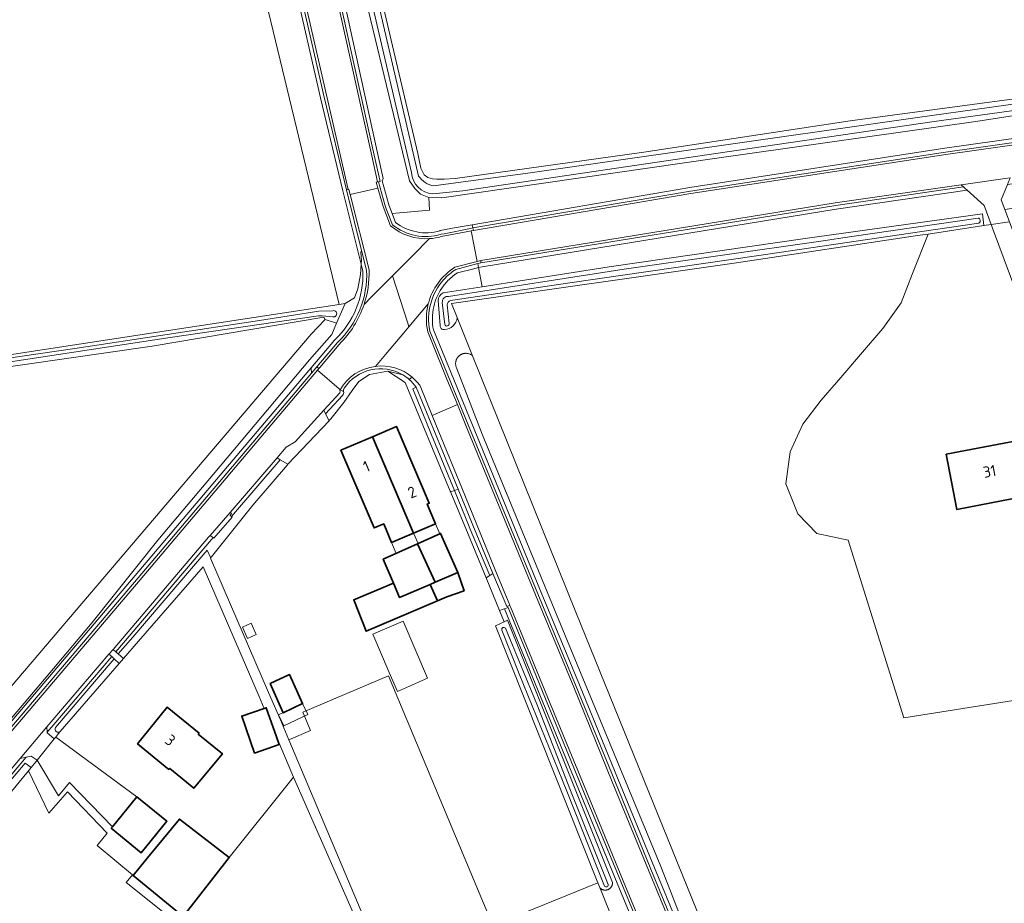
# Model space of a CAD drawing. Extents: x 199200 to 204075, y 460125 to 464703.
# Tile 137 of 174: x 202955 to 203113, y 462786 to 462927. Entities that reach past the tile are written whole.
import ezdxf
from ezdxf.enums import TextEntityAlignment as Align

# ---------------------------------------------------------------- set-up
doc = ezdxf.new("R2010")
doc.units = 0
for name, color, linetype, lineweight in [('B-WE-GR-BOS_LOOF-GV', 40, 'Continuous', 13), ('B-WE-GR-GRAS-GV', 60, 'Continuous', 13), ('B-WE-OG-BEBOUWING-GV', 7, 'Continuous', 35), ('B-WE-OG-BEBOUWING-T18', 10, 'Continuous', 18), ('B-WE-OG-BEBOUWING_LAGE TRAFO-GV', 7, 'Continuous', 18), ('B-WE-OG-BEBOUWING_LUIFEL-GV', 7, 'Continuous', 18), ('B-WE-OG-TERREIN_CULTUURSCHEIDING-GV', 7, 'Continuous', 18), ('B-WE-OG-TERREIN_ERF-GV', 7, 'Continuous', 18), ('B-WE-OG-WATER_GREPPEL-GV', 160, 'Continuous', 18), ('B-WE-OG-WATER_SLOOT-GV', 120, 'Continuous', 18), ('B-WE-OG-WEG-GV', 7, 'Continuous', 18), ('B-WE-VH-VERHARDING_ASFALT-GV', 252, 'Continuous', 18), ('B-WE-VH-VERHARDING_BETONSTRAATSTEEN-GV', 252, 'Continuous', 18), ('B-WE-VH-VERHARDING_GRASBETONSTEEN-GV', 70, 'Continuous', 18), ('B-WE-VH-VERHARDING_TEGEL-GV', 252, 'Continuous', 18)]:
    doc.layers.add(name, color=color, linetype=linetype, lineweight=lineweight)
doc.styles.add('NLCS-ISO-M1000-T18', font='NLCS-ISO.ttf', dxfattribs={"height": 1.8})

msp = doc.modelspace()

# ---------------------------------------------------------------- linework, layer by layer
at = {"layer": 'B-WE-GR-BOS_LOOF-GV', "flags": 128}
msp.add_lwpolyline([(202990.712, 462968.814), (202986.258, 462989.468), (202981.634, 462988.474), (202983.731, 462974.757), (202987.069, 462960.216), (203005.989, 462881.814), (203006.971, 462881.965), (203008.449, 462882.888), (203008.972, 462884.302), (203009.422, 462886.611), (203009.534, 462888.282), (203006.575, 462900.041), (203003.025, 462914.932)], close=True, dxfattribs=at)
at = {"layer": 'B-WE-GR-GRAS-GV', "flags": 128}
for points in [[(203000.984, 462981.093), (203018.627, 462906.024), (203018.819, 462904.957), (203019.094, 462903.654), (203019.649, 462902.595), (203020.246, 462902.16), (203020.957, 462901.948), (203021.693, 462901.899), (203021.809, 462901.891), (203022.863, 462901.886), (203024.619, 462902.032), (203054.877, 462906.235), (203087.958, 462911.269), (203121.131, 462915.705), (203125.411, 462916.376), (203123.509, 462930.955)], [(202809.698, 462746.811), (202816.133, 462761.599), (202816.732, 462762.922), (202830.553, 462793.481), (202845.608, 462826.121), (202850.076, 462835.808), (202862.832, 462863.464), (202863.623, 462864.188), (202870.89, 462861.814), (202874.753, 462860.963), (202877.751, 462860.96), (202880.139, 462861.69), (202884.844, 462863.088), (202893.341, 462865.023), (202905.091, 462866.84), (202925.403, 462869.599), (202940.474, 462871.819), (202976.183, 462877.238), (203005.989, 462881.814), (202987.069, 462960.216)], [(203146.288, 462823.342), (203096.582, 462815.521), (203087.637, 462844.012), (203082.634, 462845.05), (203079.605, 462848.209), (203077.677, 462853.032), (203078.336, 462858.183), (203080.369, 462862.583), (203083.297, 462866.445), (203086.47, 462870.108), (203089.643, 462873.771), (203093.239, 462877.923), (203096.167, 462882.053), (203097.999, 462886.765), (203100.462, 462893.103), (203098.77, 462892.85), (203069.734, 462888.506), (203024.028, 462881.947), (203024.935, 462879.696), (203027.395, 462873.589), (203043.964, 462832.458), (203073.484, 462759.688)], [(202921.141, 462782.741), (203001.498, 462877.032), (203003.773, 462879.407), (203003.531, 462879.79), (202976.008, 462875.109), (202921.357, 462867.234)], [(202980.055, 462782.489), (202971.824, 462789.064), (202972.856, 462790.314), (202967.177, 462795.001), (202968.811, 462797.006), (202962.42, 462803.626), (202959.42, 462800.227), (202956.165, 462807.001), (202946.458, 462795.261)], [(203009.85, 462780.61), (202998.701, 462805.958), (202988.376, 462793.08), (202980.958, 462783.627)]]:
    msp.add_lwpolyline(points, dxfattribs=at)
msp.add_lwpolyline([(203016.422, 462767.874), (203050.259, 462782.115), (203050.151, 462782.385), (203047.799, 462788.292), (203047.494, 462789.057), (203030.654, 462782.203), (203013.899, 462822.224), (203000.148, 462816.388), (203001.411, 462813.48), (202997.92, 462811.963), (203010.955, 462781.074)], close=True, dxfattribs=at)
at = {"layer": 'B-WE-OG-BEBOUWING-GV', "flags": 128}
for points in [[(203011.339, 462860.595), (203017.952, 462845.122), (203021.483, 462846.631), (203020.134, 462849.788), (203020.442, 462849.92), (203015.179, 462862.236)], [(203011.339, 462860.595), (203006.279, 462858.433), (203011.613, 462845.95), (203013.143, 462846.604), (203014.421, 462843.613), (203017.952, 462845.122)], [(203103.397, 462857.785), (203105.084, 462848.942), (203117.482, 462851.308), (203115.795, 462860.152)], [(203018.576, 462843.41), (203021.384, 462837.235), (203025.034, 462838.789), (203025.033, 462838.791), (203022.259, 462845.069)], [(203018.576, 462843.41), (203013.088, 462840.939), (203014.704, 462837.107), (203015.679, 462834.802), (203020.579, 462836.892), (203021.384, 462837.235)], [(203020.579, 462836.892), (203021.76, 462834.28), (203023.26, 462834.92), (203026.038, 462835.879), (203025.034, 462838.789), (203021.384, 462837.235)], [(203020.579, 462836.892), (203015.679, 462834.802), (203014.704, 462837.107), (203008.35, 462834.43), (203010.31, 462829.4), (203021.76, 462834.28)], [(202994.954, 462821.003), (202997.013, 462816.319), (203000.142, 462817.79), (202998.048, 462822.443)], [(202973.647, 462811.333), (202978.688, 462807.219), (202978.814, 462807.374), (202982.686, 462804.214), (202987.278, 462809.742), (202983.406, 462812.903), (202983.525, 462813.049), (202978.437, 462817.202)], [(202993.992, 462817.02), (202990.38, 462815.77), (202992.44, 462809.84), (202996.37, 462811.21), (202995.943, 462812.436), (202994.31, 462817.13)], [(202969.633, 462798.014), (202969.45, 462797.79), (202974.25, 462793.87), (202978.35, 462798.91), (202973.55, 462802.82)], [(202988.376, 462793.08), (202980.388, 462799.247), (202975.276, 462793.032), (202972.966, 462790.223), (202980.958, 462783.627)]]:
    msp.add_lwpolyline(points, close=True, dxfattribs=at)
at = {"layer": 'B-WE-OG-BEBOUWING_LAGE TRAFO-GV', "flags": 128}
msp.add_lwpolyline([(202992.69, 462828.861), (202991.9, 462830.698), (202990.498, 462830.038), (202991.288, 462828.201)], close=True, dxfattribs=at)
at = {"layer": 'B-WE-OG-BEBOUWING_LUIFEL-GV', "flags": 128}
for points in [[(203018.666, 462843.451), (203022.168, 462845.028), (203021.483, 462846.631), (203017.952, 462845.122)], [(203018.666, 462843.451), (203017.952, 462845.122), (203016.536, 462844.517), (203014.421, 462843.613), (203015.164, 462841.874), (203018.576, 462843.41)], [(203014.046, 462822.75), (203015.351, 462819.745), (203020.182, 462821.843), (203016.248, 462831.016), (203011.394, 462828.934)], [(203000.142, 462817.79), (202996.285, 462815.977), (202997.113, 462814.217), (203000.969, 462816.03)]]:
    msp.add_lwpolyline(points, close=True, dxfattribs=at)
at = {"layer": 'B-WE-OG-TERREIN_CULTUURSCHEIDING-GV', "flags": 128}
for points in [[(202990.053, 463006.837), (203012.2, 462905.88)], [(203012.2, 462905.88), (203013.069, 462902.025), (203012.915, 462901.651), (203013.945, 462897.795), (203014.481, 462896.414), (203020.508, 462896.928), (203020.361, 462898.957), (203019.047, 462899.506), (203018.118, 462900.392), (203017.312, 462901.632), (203007.731, 462941.334)], [(203240.692, 462919.705), (203225.047, 462917.069), (203199.428, 462913.186), (203179.903, 462910.57), (203131.671, 462903.709), (203113.221, 462901.053), (203112.223, 462898.59), (203112.804, 462897.03), (203142.485, 462901.57), (203171.534, 462905.756), (203192.552, 462908.359), (203192.783, 462906.896), (203195.593, 462906.884), (203195.685, 462906.897), (203195.439, 462908.552), (203206.503, 462909.783), (203220.995, 462911.89), (203227.076, 462912.772)], [(203022.171, 462893.628), (203022.225, 462893.641), (203024.768, 462894.147), (203027.356, 462894.602), (203062.246, 462900.591), (203103.165, 462906.85), (203141.062, 462912.196), (203141.099, 462912.201), (203140.71, 462915.945), (203136.954, 462915.365), (203125.734, 462913.898)], [(203125.734, 462913.898), (203108.11, 462911.14), (203066.605, 462905.253), (203022.491, 462898.925), (203022.434, 462898.917), (203020.361, 462898.957), (203020.508, 462896.928), (203014.481, 462896.414), (203015.041, 462894.969)], [(203009.816, 462887.16), (203009.534, 462888.282), (203009.422, 462886.611)], [(203022.666, 462883.673), (203028.965, 462884.653), (203028.352, 462887.708), (203027.383, 462887.456), (203024.964, 462886.87)], [(203009.422, 462886.611), (203008.972, 462884.302), (203008.449, 462882.888), (203006.971, 462881.965), (203005.593, 462878.807), (203004.808, 462877.01), (203001.259, 462872.931), (202985.79, 462854.546), (202976.897, 462843.977), (202966.395, 462830.777), (202960.157, 462823.432), (202936.296, 462795.213)], [(203022.182, 462878.406), (203021.905, 462882.433)], [(203064.289, 462774.612), (203057.588, 462791.681), (203042.643, 462827.795), (203028.957, 462860.993), (203024.821, 462871.654), (203024.79, 462871.729), (203024.763, 462871.806), (203024.74, 462871.884), (203024.721, 462871.963), (203024.706, 462872.043), (203024.694, 462872.123), (203024.687, 462872.204), (203024.683, 462872.286), (203024.684, 462872.367), (203024.688, 462872.448), (203024.697, 462872.529), (203024.709, 462872.61), (203024.726, 462872.689), (203024.746, 462872.768), (203024.771, 462872.846), (203024.798, 462872.922), (203024.83, 462872.997), (203024.866, 462873.07), (203024.904, 462873.142), (203024.947, 462873.211), (203024.993, 462873.279), (203025.042, 462873.343), (203025.094, 462873.406), (203025.149, 462873.466), (203025.207, 462873.523), (203025.268, 462873.577), (203025.331, 462873.628), (203025.397, 462873.676), (203025.465, 462873.721), (203025.535, 462873.762), (203025.607, 462873.8), (203025.681, 462873.834), (203025.756, 462873.864), (203025.833, 462873.891), (203025.911, 462873.914), (203025.99, 462873.933), (203026.07, 462873.948), (203026.151, 462873.959), (203026.232, 462873.967), (203026.313, 462873.97), (203026.394, 462873.969), (203026.476, 462873.964), (203026.557, 462873.956), (203026.637, 462873.943), (203026.717, 462873.926), (203026.795, 462873.906), (203026.873, 462873.881), (203026.949, 462873.853), (203027.024, 462873.821), (203027.097, 462873.786), (203027.169, 462873.747), (203027.238, 462873.704), (203027.305, 462873.658), (203027.37, 462873.609), (203027.395, 462873.589), (203024.935, 462879.696)], [(203021.13, 462877.715), (203027.272, 462862.701), (203038.425, 462835.623), (203044.558, 462820.774), (203050.774, 462805.617), (203056.565, 462791.443), (203064.001, 462773.453), (203071.354, 462755.566), (203078.823, 462737.362), (203086.603, 462718.461), (203094.41, 462699.563), (203101.878, 462681.357), (203109.252, 462663.315), (203116.734, 462645.1), (203121.984, 462632.346), (203122.651, 462632.072), (203124.487, 462631.665), (203123.876, 462633.196), (203122.919, 462632.715), (203117.594, 462645.305), (203101.797, 462684.898), (203101.682, 462685.194), (203095.706, 462700.55), (203095.019, 462702.173)], [(202943.907, 462803.8), (202973.301, 462838.334), (202996.711, 462865.965), (203001.13, 462871.194), (203001.497, 462871.621), (203005.268, 462876.089), (203005.314, 462876.138)], [(203003.831, 462864.254), (203004.376, 462863.152), (203004.446, 462863.226), (203004.68, 462863.473), (203006.766, 462866.101), (203008.08, 462868.022), (203009.165, 462869.465), (203010.886, 462870.569), (203013.822, 462871.13), (203016.209, 462870.499)], [(203016.209, 462870.499), (203013.822, 462871.13), (203016.597, 462869.265), (203023.834, 462851.881), (203023.898, 462851.728), (203024.506, 462851.956)], [(203024.506, 462851.956), (203020.841, 462860.906), (203017.808, 462868.262), (203018.335, 462868.557)], [(203006.535, 462867.218), (203003.831, 462864.254)], [(203065.465, 462753.055), (203050.608, 462788.998), (203032.545, 462832.983), (203032.316, 462832.907), (203031.72, 462832.708), (203032.461, 462830.894), (203033.02, 462831.147), (203049.841, 462789.109), (203049.842, 462789.094), (203049.845, 462789.026), (203049.844, 462788.959), (203049.839, 462788.891), (203049.83, 462788.824), (203049.816, 462788.757), (203049.799, 462788.692), (203049.779, 462788.627), (203049.754, 462788.564), (203049.726, 462788.502), (203049.694, 462788.442), (203049.659, 462788.384), (203049.62, 462788.329), (203049.578, 462788.275), (203049.533, 462788.225), (203049.485, 462788.177), (203049.435, 462788.131), (203049.381, 462788.089), (203049.326, 462788.051), (203049.268, 462788.015), (203049.208, 462787.983), (203049.147, 462787.954), (203049.084, 462787.93), (203049.019, 462787.909), (203048.954, 462787.891), (203048.887, 462787.878), (203048.82, 462787.869), (203048.752, 462787.863), (203048.685, 462787.862), (203048.617, 462787.865), (203048.549, 462787.871), (203048.482, 462787.882), (203048.416, 462787.896), (203048.351, 462787.915), (203048.287, 462787.937), (203048.224, 462787.963), (203048.163, 462787.992), (203048.104, 462788.026), (203048.047, 462788.062), (203047.992, 462788.102), (203047.939, 462788.145), (203047.89, 462788.191), (203047.843, 462788.24), (203047.799, 462788.292), (203050.151, 462782.385)], [(202960.495, 462813.95), (202969.887, 462824.99), (202969.586, 462825.272), (202969.521, 462825.327), (202960.207, 462814.429), (202959.179, 462813.216), (202959.185, 462813.121), (202959.462, 462812.825), (202960.311, 462812.142), (202960.526, 462812.41), (202960.938, 462812.923), (202961.255, 462813.316)]]:
    msp.add_lwpolyline(points, dxfattribs=at)
for points in [[(203049.297, 462887.815), (203080.736, 462892.367), (203109.196, 462896.343), (203109.421, 462894.443), (203110.617, 462894.622), (203109.481, 462897.668), (203106.761, 462900.123), (203085.745, 462897.097), (203028.95, 462887.863), (203028.352, 462887.708), (203028.965, 462884.653)], [(202985.901, 462844.339), (202985.796, 462844.413), (202985.522, 462844.096), (202970.163, 462826.062), (202970.213, 462826.014), (202970.539, 462825.74), (202972.886, 462828.441), (202984.85, 462842.374), (202985.393, 462841.115), (202985.54, 462841.299), (202992.155, 462849.586), (202997.697, 462856.1), (202997.775, 462856.183), (202996.562, 462856.878), (202988.72, 462847.798), (202988.84, 462847.705)], [(203029.575, 462837.96), (203030.151, 462838.337), (203026.879, 462846.161), (203026.878, 462846.165), (203024.506, 462851.956), (203023.898, 462851.728), (203023.927, 462851.657), (203026.709, 462844.979), (203026.714, 462844.965)], [(202945.36, 462796.912), (202945.456, 462796.276), (202945.48, 462796.228), (202955.626, 462808.219), (202956.598, 462807.525), (202957.142, 462808.201), (202957.556, 462808.716), (202956.571, 462809.362), (202955.772, 462809.197)]]:
    msp.add_lwpolyline(points, close=True, dxfattribs=at)
at = {"layer": 'B-WE-OG-TERREIN_CULTUURSCHEIDING-GV'}
for points in [[(203015.041, 462894.969, 0.2425172), (203022.171, 462893.628)], [(203005.314, 462876.138, 0.2155533), (203009.816, 462887.16)], [(203024.964, 462886.87, 0.0641522), (203023.253, 462885.416)], [(203023.253, 462885.416, 0.0230175), (203022.741, 462884.8)], [(203022.741, 462884.8, 0.2155193), (203021.13, 462877.715)], [(203021.905, 462882.433, -0.2721985), (203022.666, 462883.673)], [(203024.935, 462879.696, -0.3703852), (203022.884, 462877.77)], [(203022.884, 462877.77, -0.455901), (203022.182, 462878.406)], [(203016.209, 462870.499, 0.3972408), (203006.801, 462868.372)], [(203017.244, 462869.753, 0.0456449), (203016.209, 462870.499)], [(203018.335, 462868.557, 0.0581326), (203017.244, 462869.753)], [(203006.718, 462867.848, -0.2648629), (203006.535, 462867.218)], [(203006.801, 462868.372, 0.2578157), (203006.718, 462867.848)], [(202961.255, 462813.316, -0.8680464), (202960.495, 462813.95)]]:
    msp.add_lwpolyline(points, format="xyb", dxfattribs=at)
at = {"layer": 'B-WE-OG-TERREIN_ERF-GV', "flags": 128}
for points in [[(203125.259, 462855.291), (203110.83, 462894.051), (203110.617, 462894.622), (203109.421, 462894.443), (203100.462, 462893.103), (203097.999, 462886.765), (203096.167, 462882.053), (203093.239, 462877.923), (203089.643, 462873.771), (203086.47, 462870.108), (203083.297, 462866.445), (203080.369, 462862.583), (203078.336, 462858.183), (203077.677, 462853.032), (203079.605, 462848.209), (203082.634, 462845.05), (203087.637, 462844.012), (203096.582, 462815.521), (203146.288, 462823.342)], [(202980.958, 462783.627), (202972.966, 462790.223), (202975.276, 462793.032), (202980.388, 462799.247), (202988.376, 462793.08), (202998.701, 462805.958), (202995.943, 462812.436), (202996.37, 462811.21), (202992.44, 462809.84), (202990.38, 462815.77), (202993.992, 462817.02), (202993.18, 462818.927), (202984.191, 462839.727), (202973.801, 462827.806), (202971.391, 462825.023), (202970.702, 462824.227), (202961.255, 462813.316), (202960.938, 462812.923), (202960.526, 462812.41), (202973.55, 462802.82), (202978.35, 462798.91), (202974.25, 462793.87), (202969.45, 462797.79), (202969.633, 462798.014), (202962.764, 462805.128), (202960.98, 462802.971), (202957.556, 462808.716), (202957.142, 462808.201), (202956.598, 462807.525), (202956.165, 462807.001), (202959.42, 462800.227), (202962.42, 462803.626), (202968.811, 462797.006), (202967.177, 462795.001), (202972.856, 462790.314), (202971.824, 462789.064), (202980.055, 462782.489)]]:
    msp.add_lwpolyline(points, dxfattribs=at)
for points in [[(203023.834, 462851.881), (203016.597, 462869.265), (203013.822, 462871.13), (203010.886, 462870.569), (203009.165, 462869.465), (203008.08, 462868.022), (203006.766, 462866.101), (203004.68, 462863.473), (203004.446, 462863.226), (203004.376, 462863.152), (202997.775, 462856.183), (202997.697, 462856.1), (202992.155, 462849.586), (202985.54, 462841.299), (202985.388, 462841.101), (202994.691, 462819.575), (202996.571, 462815.159), (202997.92, 462811.963), (203001.411, 462813.48), (203000.148, 462816.388), (203013.899, 462822.224), (203030.654, 462782.203), (203047.494, 462789.057), (203031.077, 462830.269), (203032.461, 462830.894), (203031.72, 462832.708), (203029.575, 462837.96), (203026.714, 462844.965), (203026.709, 462844.979), (203023.927, 462851.657), (203023.898, 462851.728)], [(203013.143, 462846.604), (203011.613, 462845.95), (203006.279, 462858.433), (203011.339, 462860.595), (203015.179, 462862.236), (203020.442, 462849.92), (203020.134, 462849.788), (203021.483, 462846.631), (203017.952, 462845.122), (203014.421, 462843.613)], [(203117.482, 462851.308), (203105.084, 462848.942), (203103.397, 462857.785), (203115.795, 462860.152)], [(203013.088, 462840.939), (203018.576, 462843.41), (203022.259, 462845.069), (203025.033, 462838.791), (203025.034, 462838.789), (203026.038, 462835.879), (203023.26, 462834.92), (203021.76, 462834.28), (203010.31, 462829.4), (203008.35, 462834.43), (203014.704, 462837.107)], [(202991.288, 462828.201), (202990.498, 462830.038), (202991.9, 462830.698), (202992.69, 462828.861)], [(202998.048, 462822.443), (203000.142, 462817.79), (202997.013, 462816.319), (202994.954, 462821.003)], [(202987.278, 462809.742), (202982.686, 462804.214), (202978.814, 462807.374), (202978.688, 462807.219), (202973.647, 462811.333), (202978.437, 462817.202), (202983.525, 462813.049), (202983.406, 462812.903)]]:
    msp.add_lwpolyline(points, close=True, dxfattribs=at)
at = {"layer": 'B-WE-OG-WATER_GREPPEL-GV', "flags": 128}
for points in [[(202936.296, 462795.213), (202960.157, 462823.432), (202966.395, 462830.777), (202976.897, 462843.977), (202985.79, 462854.546), (203001.259, 462872.931), (203004.808, 462877.01), (203005.593, 462878.807), (203003.773, 462879.407), (203001.498, 462877.032), (202921.141, 462782.741)], [(203010.955, 462781.074), (202997.92, 462811.963), (202996.571, 462815.159), (202994.691, 462819.575), (202985.388, 462841.101), (202985.54, 462841.299), (202985.393, 462841.115), (202984.85, 462842.374), (202972.886, 462828.441), (202970.539, 462825.74), (202971.391, 462825.023), (202973.801, 462827.806), (202984.191, 462839.727), (202993.18, 462818.927), (202993.992, 462817.02), (202994.31, 462817.13), (202995.943, 462812.436), (202998.701, 462805.958), (203009.85, 462780.61)], [(203032.083, 462829.574), (203034.859, 462822.554), (203042.543, 462803.737), (203048.584, 462788.513)], [(203049.156, 462788.789), (203043.111, 462803.844), (203037.725, 462817.7), (203032.689, 462829.883)], [(202961.255, 462813.316), (202970.702, 462824.227), (202969.887, 462824.99), (202960.495, 462813.95)]]:
    msp.add_lwpolyline(points, dxfattribs=at)
at = {"layer": 'B-WE-OG-WATER_GREPPEL-GV'}
for points in [[(203032.689, 462829.883, 0.8179882), (203032.083, 462829.574)], [(202960.495, 462813.95, 0.8680464), (202961.255, 462813.316)], [(203048.584, 462788.513, 0.8182332), (203049.156, 462788.789)]]:
    msp.add_lwpolyline(points, format="xyb", dxfattribs=at)
at = {"layer": 'B-WE-OG-WATER_GREPPEL-GV', "flags": 128}
msp.add_lwpolyline([(202956.165, 462807.001), (202956.598, 462807.525), (202955.626, 462808.219), (202945.48, 462796.228), (202946.132, 462794.901), (202946.458, 462795.261)], close=True, dxfattribs=at)
at = {"layer": 'B-WE-OG-WATER_SLOOT-GV', "flags": 128}
for points in [[(202994.732, 462999.135), (202997.255, 462991.552), (202998.92, 462986.63), (203001.191, 462976.431), (203003.32, 462968.005), (203007.714, 462949.824), (203016.028, 462914.168), (203018.756, 462902.385)], [(203017.58, 462902.961), (203012.415, 462925.136), (203005.828, 462953.703), (203000.903, 462974.227), (202997.766, 462987.514), (202996.439, 462991.63), (202994.076, 462998.715)], [(202994.076, 462998.715), (202996.439, 462991.63), (202997.766, 462987.514), (203000.903, 462974.227), (203005.828, 462953.703), (203012.415, 462925.136), (203017.58, 462902.961)], [(203121.131, 462915.705), (203087.958, 462911.269), (203054.877, 462906.235), (203024.619, 462902.032), (203022.863, 462901.886), (203021.809, 462901.891), (203021.693, 462901.899), (203020.957, 462901.948), (203020.246, 462902.16), (203019.649, 462902.595), (203019.094, 462903.654), (203018.819, 462904.957), (203018.627, 462906.024), (203000.984, 462981.093)], [(203018.756, 462902.385), (203016.028, 462914.168), (203007.714, 462949.824), (203003.32, 462968.005)], [(203007.731, 462941.334), (203017.312, 462901.632), (203018.118, 462900.392), (203019.047, 462899.506), (203020.361, 462898.957), (203022.434, 462898.917), (203022.491, 462898.925), (203066.605, 462905.253), (203108.11, 462911.14), (203125.734, 462913.898)], [(203123.163, 462914.144), (203101.059, 462911.076), (203070.069, 462906.535), (203025.857, 462900.043), (203021.019, 462899.543)], [(203021.019, 462899.543), (203025.857, 462900.043), (203070.069, 462906.535), (203101.059, 462911.076), (203123.163, 462914.144)], [(203021.156, 462900.808), (203036.257, 462902.853), (203063.167, 462906.708), (203098.392, 462911.759), (203122.892, 462915.14)], [(203122.892, 462915.14), (203098.392, 462911.759), (203063.167, 462906.708), (203036.257, 462902.853), (203021.156, 462900.808)], [(203109.196, 462896.343), (203080.736, 462892.367), (203049.297, 462887.815), (203028.965, 462884.653), (203022.666, 462883.673)], [(203024.935, 462879.696), (203024.028, 462881.947), (203069.734, 462888.506), (203098.77, 462892.85), (203100.462, 462893.103), (203109.421, 462894.443), (203109.196, 462896.343)], [(203023.566, 462883.105), (203051.72, 462887.464), (203083.264, 462891.962), (203088.259, 462892.705), (203108.488, 462895.672)], [(203108.488, 462895.672), (203088.259, 462892.705), (203083.264, 462891.962), (203051.72, 462887.464), (203023.566, 462883.105)], [(203023.882, 462882.453), (203043.003, 462885.248), (203072.959, 462889.587), (203099.481, 462893.489), (203108.63, 462894.861)], [(203108.63, 462894.861), (203099.481, 462893.489), (203072.959, 462889.587), (203043.003, 462885.248)], [(203043.003, 462885.248), (203023.882, 462882.453)], [(203021.905, 462882.433), (203022.182, 462878.406)], [(203022.931, 462878.589), (203022.549, 462882.115)], [(203022.549, 462882.115), (203022.931, 462878.589)], [(202865.079, 462863.225), (202875.062, 462860.29), (202875.932, 462860.293), (202877.279, 462860.319), (202882.243, 462861.951), (202886.059, 462862.751), (202895.26, 462864.599), (202908.097, 462866.728), (202927.181, 462869.442), (202963.578, 462874.727), (202993.245, 462879.257), (203002.751, 462880.715), (203004.964, 462880.797)], [(203004.964, 462880.797), (203002.751, 462880.715), (202993.245, 462879.257), (202963.578, 462874.727), (202927.181, 462869.442), (202908.097, 462866.728), (202895.26, 462864.599), (202886.059, 462862.751), (202882.243, 462861.951), (202877.279, 462860.319), (202875.932, 462860.293), (202875.062, 462860.29), (202865.079, 462863.225)], [(202921.357, 462867.234), (202976.008, 462875.109), (203003.531, 462879.79), (203003.773, 462879.407), (203005.593, 462878.807), (203006.971, 462881.965), (203005.989, 462881.814), (202976.183, 462877.238), (202940.474, 462871.819)], [(203023.312, 462881.738), (203023.637, 462878.774)], [(203023.637, 462878.774), (203023.312, 462881.738)], [(203004.981, 462879.815), (203003.302, 462879.998), (203002.704, 462879.992), (202978.868, 462876.495), (202951.077, 462872.305), (202932.259, 462869.546), (202912.199, 462866.523), (202901.512, 462864.905), (202888.006, 462862.494), (202885.452, 462862.016), (202881.077, 462860.723), (202878.088, 462859.794), (202876.606, 462859.551), (202875.599, 462859.541), (202869.175, 462861.365), (202865.311, 462862.48)], [(202901.512, 462864.905), (202912.199, 462866.523), (202932.259, 462869.546), (202951.077, 462872.305), (202978.868, 462876.495), (203002.704, 462879.992), (203003.302, 462879.998), (203004.981, 462879.815)], [(203073.484, 462759.688), (203043.964, 462832.458), (203027.395, 462873.589), (203027.37, 462873.609), (203027.305, 462873.658), (203027.238, 462873.704), (203027.169, 462873.747), (203027.097, 462873.786), (203027.024, 462873.821), (203026.949, 462873.853), (203026.873, 462873.881), (203026.795, 462873.906), (203026.717, 462873.926), (203026.637, 462873.943), (203026.557, 462873.956), (203026.476, 462873.964), (203026.394, 462873.969), (203026.313, 462873.97), (203026.232, 462873.967), (203026.151, 462873.959), (203026.07, 462873.948), (203025.99, 462873.933), (203025.911, 462873.914), (203025.833, 462873.891), (203025.756, 462873.864), (203025.681, 462873.834), (203025.607, 462873.8), (203025.535, 462873.762), (203025.465, 462873.721), (203025.397, 462873.676), (203025.331, 462873.628), (203025.268, 462873.577), (203025.207, 462873.523), (203025.149, 462873.466), (203025.094, 462873.406), (203025.042, 462873.343), (203024.993, 462873.279), (203024.947, 462873.211), (203024.904, 462873.142), (203024.866, 462873.07), (203024.83, 462872.997), (203024.798, 462872.922), (203024.771, 462872.846), (203024.746, 462872.768), (203024.726, 462872.689), (203024.709, 462872.61), (203024.697, 462872.529), (203024.688, 462872.448), (203024.684, 462872.367), (203024.683, 462872.286), (203024.687, 462872.204), (203024.694, 462872.123), (203024.706, 462872.043), (203024.721, 462871.963), (203024.74, 462871.884), (203024.763, 462871.806), (203024.79, 462871.729), (203024.821, 462871.654), (203028.957, 462860.993), (203042.643, 462827.795), (203057.588, 462791.681), (203064.289, 462774.612)], [(203034.859, 462822.554), (203032.083, 462829.574)], [(203032.689, 462829.883), (203037.725, 462817.7), (203043.111, 462803.844), (203049.156, 462788.789)], [(203048.584, 462788.513), (203042.543, 462803.737), (203034.859, 462822.554)]]:
    msp.add_lwpolyline(points, dxfattribs=at)
at = {"layer": 'B-WE-OG-WATER_SLOOT-GV'}
for points in [[(203021.019, 462899.543, -0.3714477), (203017.58, 462902.961)], [(203017.58, 462902.961, 0.3714477), (203021.019, 462899.543)], [(203018.756, 462902.385, 0.1944193), (203021.156, 462900.808)], [(203021.156, 462900.808, -0.1944193), (203018.756, 462902.385)], [(203108.488, 462895.672, -0.7030878), (203108.63, 462894.861)], [(203108.63, 462894.861, 0.7030878), (203108.488, 462895.672)], [(203022.666, 462883.673, 0.2721985), (203021.905, 462882.433)], [(203022.549, 462882.115, -0.4788116), (203023.566, 462883.105)], [(203023.566, 462883.105, 0.4788116), (203022.549, 462882.115)], [(203023.882, 462882.453, 0.2968482), (203023.312, 462881.738)], [(203023.312, 462881.738, -0.2968482), (203023.882, 462882.453)], [(203004.964, 462880.797, -1.3145722), (203004.981, 462879.815)], [(203004.981, 462879.815, 1.3145722), (203004.964, 462880.797)], [(203022.884, 462877.77, 0.3703852), (203024.935, 462879.696)], [(203022.182, 462878.406, 0.455901), (203022.884, 462877.77)], [(203023.637, 462878.774, -0.9152122), (203022.931, 462878.589)], [(203022.931, 462878.589, 0.9152122), (203023.637, 462878.774)], [(203032.083, 462829.574, -0.8179882), (203032.689, 462829.883)], [(203049.156, 462788.789, -0.8182332), (203048.584, 462788.513)]]:
    msp.add_lwpolyline(points, format="xyb", dxfattribs=at)
at = {"layer": 'B-WE-OG-WATER_SLOOT-GV', "flags": 128}
msp.add_lwpolyline([(203047.494, 462789.057), (203047.799, 462788.292), (203047.843, 462788.24), (203047.89, 462788.191), (203047.939, 462788.145), (203047.992, 462788.102), (203048.047, 462788.062), (203048.104, 462788.026), (203048.163, 462787.992), (203048.224, 462787.963), (203048.287, 462787.937), (203048.351, 462787.915), (203048.416, 462787.896), (203048.482, 462787.882), (203048.549, 462787.871), (203048.617, 462787.865), (203048.685, 462787.862), (203048.752, 462787.863), (203048.82, 462787.869), (203048.887, 462787.878), (203048.954, 462787.891), (203049.019, 462787.909), (203049.084, 462787.93), (203049.147, 462787.954), (203049.208, 462787.983), (203049.268, 462788.015), (203049.326, 462788.051), (203049.381, 462788.089), (203049.435, 462788.131), (203049.485, 462788.177), (203049.533, 462788.225), (203049.578, 462788.275), (203049.62, 462788.329), (203049.659, 462788.384), (203049.694, 462788.442), (203049.726, 462788.502), (203049.754, 462788.564), (203049.779, 462788.627), (203049.799, 462788.692), (203049.816, 462788.757), (203049.83, 462788.824), (203049.839, 462788.891), (203049.844, 462788.959), (203049.845, 462789.026), (203049.842, 462789.094), (203049.841, 462789.109), (203033.02, 462831.147), (203032.461, 462830.894), (203031.077, 462830.269)], close=True, dxfattribs=at)
at = {"layer": 'B-WE-OG-WEG-GV', "flags": 128}
for points in [[(202958.461, 463155.354), (202962.88, 463133.449), (202968.292, 463106.131), (202972.979, 463084.311), (202972.979, 463084.307), (202977.9, 463060.595), (202987.348, 463015.254), (203011.615, 462905.749), (203012.561, 462901.548), (203012.335, 462901.496), (203013.374, 462897.609), (203013.563, 462897.121), (203013.858, 462896.361), (203014.54, 462894.601)], [(203012.2, 462905.88), (202990.053, 463006.837), (202987.773, 463017.051), (202987.57, 463018.933), (202986.601, 463023.433), (202985.171, 463030.073), (202981.961, 463044.98), (202980.177, 463053.24), (202978.273, 463062.055), (202976.695, 463069.359), (202971.441, 463095.107), (202965.642, 463123.562), (202961.402, 463144.085)], [(203015.041, 462894.969), (203014.481, 462896.414), (203013.945, 462897.795), (203012.915, 462901.651), (203013.069, 462902.025), (203012.2, 462905.88)], [(203022.342, 462893.053), (203022.836, 462893.151), (203027.089, 462893.998), (203027.462, 462894.072), (203027.356, 462894.602), (203024.768, 462894.147), (203022.225, 462893.641), (203022.171, 462893.628)], [(203010.413, 462887.246), (203010.404, 462887.28), (203009.602, 462890.47), (203009.463, 462890.166), (203009.569, 462888.808), (203009.541, 462888.393)], [(203009.541, 462888.393), (203009.534, 462888.282), (203009.816, 462887.16)], [(203024.964, 462886.87), (203027.383, 462887.456), (203028.352, 462887.708), (203028.223, 462888.349), (203024.719, 462887.426)], [(203020.554, 462877.539), (203026.717, 462862.473), (203032.524, 462848.386), (203037.87, 462835.394), (203044.003, 462820.545), (203050.219, 462805.389), (203056.01, 462791.215), (203063.446, 462773.224), (203070.799, 462755.338), (203078.268, 462737.134), (203086.048, 462718.232), (203093.855, 462699.334), (203101.323, 462681.129), (203108.697, 462663.088), (203116.179, 462644.872), (203121.204, 462632.666), (203121.984, 462632.346), (203116.734, 462645.1), (203109.252, 462663.315), (203101.878, 462681.357), (203094.41, 462699.563)], [(203094.41, 462699.563), (203086.603, 462718.461), (203078.823, 462737.362), (203071.354, 462755.566), (203064.001, 462773.453), (203056.565, 462791.443), (203050.774, 462805.617), (203044.558, 462820.774), (203038.425, 462835.623), (203027.272, 462862.701), (203021.13, 462877.715)], [(203005.314, 462876.138), (203005.268, 462876.089), (203001.497, 462871.621), (203001.588, 462870.807), (203002.427, 462871.8), (203005.727, 462875.702)], [(203006.718, 462867.848), (203006.15, 462868.109)], [(203006.092, 462867.622), (203003.546, 462864.832), (203003.831, 462864.254), (203006.535, 462867.218)]]:
    msp.add_lwpolyline(points, dxfattribs=at)
for points in [[(202990.712, 462968.814), (203003.025, 462914.932), (203006.575, 462900.041), (203009.534, 462888.282), (203009.541, 462888.393), (203009.569, 462888.808), (203009.463, 462890.166), (203009.602, 462890.47), (203007.157, 462900.187), (203003.61, 462915.066), (202991.298, 462968.944), (202986.845, 462989.594), (202986.645, 462989.551), (202986.258, 462989.468)], [(203003.61, 462915.066), (203007.157, 462900.187), (203007.457, 462900.238), (203004, 462915.165), (202991.687, 462969.043), (202987.231, 462989.677), (202986.845, 462989.594), (202991.298, 462968.944)], [(203062.246, 462900.591), (203027.356, 462894.602), (203027.462, 462894.072), (203062.342, 462899.999), (203103.252, 462906.257), (203141.146, 462911.602), (203141.161, 462911.604), (203141.14, 462911.803), (203141.099, 462912.201), (203141.062, 462912.196), (203103.165, 462906.85)], [(203106.182, 462900.646), (203085.655, 462897.691), (203028.747, 462888.487), (203028.223, 462888.349), (203028.352, 462887.708), (203028.95, 462887.863), (203085.745, 462897.097), (203106.761, 462900.123), (203106.375, 462900.472)], [(202915.662, 462770.551), (202915.724, 462770.498), (202916.317, 462770.396), (202919.617, 462774.293), (202944.364, 462803.411), (202973.759, 462837.946), (202997.169, 462865.577), (203001.588, 462870.807), (203001.497, 462871.621), (203001.13, 462871.194), (202996.711, 462865.965), (202973.301, 462838.334), (202943.907, 462803.8), (202919.159, 462774.681)], [(203024.506, 462851.956), (203025.068, 462852.167), (203021.396, 462861.134), (203018.335, 462868.557), (203017.808, 462868.262), (203020.841, 462860.906)], [(202996.562, 462856.878), (202996.031, 462857.182), (202988.5, 462848.461), (202988.742, 462848.264), (202988.512, 462847.96), (202988.72, 462847.798)], [(202969.729, 462826.477), (202970.163, 462826.062), (202985.522, 462844.096), (202985.796, 462844.413), (202985.305, 462844.762), (202985.067, 462844.487)], [(203032.545, 462832.983), (203050.608, 462788.998), (203065.465, 462753.055), (203068.46, 462745.741), (203068.857, 462746.354), (203066.02, 462753.283), (203058.6, 462771.247), (203051.163, 462789.226), (203045.273, 462803.561), (203039.115, 462818.552), (203033.115, 462833.173)], [(202960.207, 462814.429), (202969.521, 462825.327), (202969.066, 462825.718), (202959.75, 462814.818), (202959.122, 462814.077), (202959.179, 462813.216)], [(202945.36, 462796.912), (202955.772, 462809.197), (202954.818, 462808.999), (202945.242, 462797.7)]]:
    msp.add_lwpolyline(points, close=True, dxfattribs=at)
at = {"layer": 'B-WE-OG-WEG-GV'}
for points in [[(203022.171, 462893.628, -0.2425172), (203015.041, 462894.969)], [(203014.54, 462894.601, 0.2476452), (203022.342, 462893.053)], [(203009.816, 462887.16, -0.2155533), (203005.314, 462876.138)], [(203005.727, 462875.702, 0.2167473), (203010.413, 462887.246)], [(203024.719, 462887.426, 0.0665961), (203022.809, 462885.82)], [(203023.253, 462885.416, -0.0641522), (203024.964, 462886.87)], [(203022.809, 462885.82, 0.240905), (203020.554, 462877.539)], [(203022.741, 462884.8, -0.0230175), (203023.253, 462885.416)], [(203021.13, 462877.715, -0.2155193), (203022.741, 462884.8)], [(203006.149, 462867.836, -0.3045392), (203006.092, 462867.622)], [(203006.15, 462868.109, 0.2307813), (203006.149, 462867.836)], [(203006.535, 462867.218, 0.2648629), (203006.718, 462867.848)]]:
    msp.add_lwpolyline(points, format="xyb", dxfattribs=at)
at = {"layer": 'B-WE-VH-VERHARDING_ASFALT-GV', "flags": 128}
for points in [[(202955.294, 463145.443), (202961.365, 463114.825), (202972.767, 463059.225), (202984.633, 463001.815), (202985.151, 462999.311), (202987.231, 462989.677), (202991.687, 462969.043), (203004, 462915.165), (203007.457, 462900.238), (203007.549, 462900.254), (203007.748, 462899.465), (203012.207, 462900.475), (203011.934, 462901.402), (203012.171, 462901.458), (203011.224, 462905.662), (202990.65, 462998.485), (202990.314, 463000), (202986.957, 463015.17), (202977.509, 463060.514), (202972.592, 463084.206), (202967.9, 463106.05), (202962.482, 463133.397), (202958.07, 463155.269)], [(203141.202, 462911.206), (203103.31, 462905.861), (203062.406, 462899.604), (203027.55, 462893.687), (203027.166, 462893.613), (203028.151, 462888.708), (203028.744, 462888.843), (203085.594, 462898.086), (203105.796, 462900.994), (203112.86, 462902.011)], [(203014.236, 462894.439), (203013.086, 462897.498), (203012.207, 462900.475), (203007.748, 462899.465), (203010.801, 462887.336)], [(203024.572, 462887.765), (203028.151, 462888.708), (203027.166, 462893.613), (203026.127, 462893.413), (203022.385, 462892.692)], [(203020.484, 462892.362), (203017.816, 462889.676), (203014.564, 462886.401), (203016.997, 462878.808), (203017.185, 462878.22)], [(203017.816, 462889.676), (203020.484, 462892.362)], [(203009.991, 462881.796), (203011.209, 462883.023), (203014.564, 462886.401), (203017.816, 462889.676)], [(203016.362, 462877.249), (203017.185, 462878.22), (203016.997, 462878.808), (203014.564, 462886.401), (203011.209, 462883.023), (203009.991, 462881.796)], [(203020.289, 462881.883), (203017.185, 462878.22), (203016.362, 462877.249), (203013.414, 462873.769), (203011.809, 462871.875)], [(203017.185, 462878.22), (203020.289, 462881.883)], [(203023.296, 462869.835), (203020.757, 462876.074), (203020.204, 462877.432)], [(203011.809, 462871.875), (203013.414, 462873.769), (203016.362, 462877.249)], [(203005.997, 462875.401), (203002.879, 462871.703), (203002.746, 462871.545), (203002.513, 462871.27), (203005.997, 462868.245), (203006.15, 462868.109)], [(203006.15, 462868.109), (203005.997, 462868.245), (203002.513, 462871.27), (202974.098, 462837.658), (202944.703, 462803.123), (202916.989, 462770.542), (202916.795, 462770.314), (202913.222, 462766.101), (202879.194, 462725.986), (202879.183, 462725.973), (202873.025, 462718.743), (202843.174, 462683.693), (202801.006, 462634.173), (202752.767, 462577.297), (202728.347, 462549.464)], [(203018.942, 462868.844), (203018.972, 462868.771), (203020.92, 462863.982), (203024.961, 462865.741), (203023.296, 462869.835)], [(202945.242, 462797.7), (202954.818, 462808.999), (202959.122, 462814.077), (202959.75, 462814.818), (202969.066, 462825.718), (202969.729, 462826.477), (202985.067, 462844.487), (202985.305, 462844.762), (202988.5, 462848.461), (202996.031, 462857.182), (202997.516, 462858.901), (202998.946, 462859.79), (203003.546, 462864.832), (203006.092, 462867.622)], [(203063.071, 462773.083), (203055.635, 462791.069), (203049.821, 462805.25), (203043.624, 462820.402), (203037.514, 462835.233), (203026.334, 462862.368), (203024.961, 462865.741), (203020.92, 462863.982), (203021.978, 462861.381), (203025.658, 462852.388), (203028.019, 462846.62), (203031.147, 462838.989), (203033.374, 462833.557), (203033.381, 462833.54), (203033.482, 462833.295), (203039.495, 462818.72), (203045.653, 462803.681), (203051.547, 462789.373), (203058.979, 462771.404)]]:
    msp.add_lwpolyline(points, dxfattribs=at)
at = {"layer": 'B-WE-VH-VERHARDING_ASFALT-GV'}
for points in [[(203020.484, 462892.362, -0.1937948), (203014.236, 462894.439)], [(203022.385, 462892.692, -0.054792), (203020.484, 462892.362)], [(203010.801, 462887.336, -0.0881034), (203009.991, 462881.796)], [(203020.289, 462881.883, -0.1927026), (203024.572, 462887.765)], [(203009.991, 462881.796, -0.1194573), (203005.997, 462875.401)], [(203020.204, 462877.432, -0.1152516), (203020.289, 462881.883)], [(203006.15, 462868.109, -0.2337099), (203011.809, 462871.875)], [(203011.809, 462871.875, -0.2099061), (203017.727, 462870.135)], [(203017.727, 462870.135, -0.058255), (203018.942, 462868.844)], [(203006.092, 462867.622, 0.3045392), (203006.149, 462867.836)], [(203006.149, 462867.836, -0.2307813), (203006.15, 462868.109)]]:
    msp.add_lwpolyline(points, format="xyb", dxfattribs=at)
at = {"layer": 'B-WE-VH-VERHARDING_BETONSTRAATSTEEN-GV', "flags": 128}
for points in [[(203105.796, 462900.994), (203106.182, 462900.646), (203106.375, 462900.472), (203106.761, 462900.123), (203109.481, 462897.668), (203110.617, 462894.622), (203113.537, 462895.059), (203112.804, 462897.03), (203112.223, 462898.59), (203113.221, 462901.053), (203113.394, 462901.482), (203113.481, 462901.697), (203113.655, 462902.126), (203112.86, 462902.011)], [(203133.512, 462841.401), (203113.537, 462895.059), (203110.617, 462894.622), (203110.83, 462894.051), (203125.259, 462855.291), (203122.601, 462847.867), (203118.435, 462846.949), (203120.136, 462836.034), (203134.063, 462838.168)], [(203003.546, 462864.832), (202998.946, 462859.79), (202997.516, 462858.901), (202996.031, 462857.182), (202996.562, 462856.878), (202997.775, 462856.183), (203004.376, 462863.152), (203003.831, 462864.254)], [(203030.662, 462838.671), (203027.433, 462846.392), (203025.068, 462852.167), (203024.506, 462851.956), (203026.878, 462846.165), (203026.879, 462846.161), (203030.151, 462838.337)], [(203032.316, 462832.907), (203032.545, 462832.983), (203033.115, 462833.173), (203033.025, 462833.393), (203032.891, 462833.34), (203030.662, 462838.671), (203030.151, 462838.337), (203029.575, 462837.96), (203031.72, 462832.708)], [(202957.969, 462809.231), (202960.311, 462812.142), (202959.462, 462812.825), (202959.185, 462813.121), (202959.179, 462813.216), (202959.122, 462814.077), (202954.818, 462808.999), (202955.772, 462809.197), (202956.571, 462809.362), (202957.556, 462808.716)], [(202957.969, 462809.231), (202957.556, 462808.716), (202960.98, 462802.971), (202962.764, 462805.128), (202969.633, 462798.014), (202973.55, 462802.82), (202960.526, 462812.41), (202960.311, 462812.142)]]:
    msp.add_lwpolyline(points, close=True, dxfattribs=at)
at = {"layer": 'B-WE-VH-VERHARDING_GRASBETONSTEEN-GV', "flags": 128}
for points in [[(202958.07, 463155.269), (202962.482, 463133.397), (202967.9, 463106.05), (202972.592, 463084.206), (202977.509, 463060.514), (202986.957, 463015.17), (202990.314, 463000), (202990.65, 462998.485), (203011.224, 462905.662), (203012.171, 462901.458), (203012.335, 462901.496), (203012.561, 462901.548), (203011.615, 462905.749), (202987.348, 463015.254), (202977.9, 463060.595), (202972.979, 463084.307), (202972.979, 463084.311), (202968.292, 463106.131), (202962.88, 463133.449), (202958.461, 463155.354)], [(203013.563, 462897.121), (203013.374, 462897.609), (203012.335, 462901.496), (203012.171, 462901.458), (203011.934, 462901.402), (203012.207, 462900.475), (203013.086, 462897.498), (203014.236, 462894.439)], [(203010.801, 462887.336), (203007.748, 462899.465), (203007.549, 462900.254), (203007.457, 462900.238), (203007.157, 462900.187), (203009.602, 462890.47), (203010.404, 462887.28), (203010.413, 462887.246)], [(203014.54, 462894.601), (203013.858, 462896.361), (203013.563, 462897.121)], [(203022.385, 462892.692), (203026.127, 462893.413), (203027.166, 462893.613), (203027.55, 462893.687), (203027.462, 462894.072), (203027.089, 462893.998), (203022.836, 462893.151), (203022.342, 462893.053)], [(203024.719, 462887.426), (203028.223, 462888.349), (203028.747, 462888.487), (203028.744, 462888.843), (203028.151, 462888.708), (203024.572, 462887.765)], [(203020.204, 462877.432), (203020.757, 462876.074), (203023.296, 462869.835), (203024.961, 462865.741), (203026.334, 462862.368), (203037.514, 462835.233), (203043.624, 462820.402), (203049.821, 462805.25), (203055.635, 462791.069), (203063.071, 462773.083), (203070.416, 462755.19), (203077.92, 462736.987), (203085.663, 462718.037)], [(203085.663, 462718.037), (203093.483, 462699.167), (203100.932, 462680.992), (203108.323, 462662.924), (203115.791, 462644.731), (203121.053, 462631.993), (203121.089, 462632.008), (203121.417, 462632.147), (203121.204, 462632.666), (203116.179, 462644.872), (203108.697, 462663.088), (203101.323, 462681.129), (203093.855, 462699.334), (203086.048, 462718.232), (203078.268, 462737.134), (203070.799, 462755.338), (203063.446, 462773.224), (203056.01, 462791.215), (203050.219, 462805.389), (203044.003, 462820.545), (203037.87, 462835.394), (203032.524, 462848.386), (203026.717, 462862.473), (203020.554, 462877.539)], [(203005.727, 462875.702), (203002.427, 462871.8), (203002.746, 462871.545), (203002.879, 462871.703), (203005.997, 462875.401)], [(203017.727, 462870.135), (203017.693, 462870.108), (203017.571, 462870.011), (203017.244, 462869.753)], [(203017.244, 462869.753), (203017.571, 462870.011), (203017.693, 462870.108)], [(203017.693, 462870.108), (203017.727, 462870.135)], [(203006.15, 462868.109), (203006.718, 462867.848)], [(203018.335, 462868.557), (203021.396, 462861.134), (203025.068, 462852.167), (203027.433, 462846.392)], [(203027.433, 462846.392), (203030.662, 462838.671), (203032.891, 462833.34), (203033.025, 462833.393), (203033.381, 462833.54), (203033.374, 462833.557), (203031.147, 462838.989), (203028.019, 462846.62), (203025.658, 462852.388), (203021.978, 462861.381), (203020.92, 462863.982), (203018.972, 462868.771), (203018.942, 462868.844)], [(203058.979, 462771.404), (203051.547, 462789.373), (203045.653, 462803.681), (203039.495, 462818.72), (203033.482, 462833.295), (203033.381, 462833.54), (203033.025, 462833.393), (203033.115, 462833.173), (203039.115, 462818.552), (203045.273, 462803.561), (203051.163, 462789.226), (203058.6, 462771.247)]]:
    msp.add_lwpolyline(points, dxfattribs=at)
for points in [[(203103.31, 462905.861), (203141.202, 462911.206), (203141.161, 462911.604), (203141.146, 462911.602), (203103.252, 462906.257), (203062.342, 462899.999), (203027.462, 462894.072), (203027.55, 462893.687), (203062.406, 462899.604)], [(203106.182, 462900.646), (203105.796, 462900.994), (203085.594, 462898.086), (203028.744, 462888.843), (203028.747, 462888.487), (203085.655, 462897.691)], [(202916.795, 462770.314), (202916.989, 462770.542), (202944.703, 462803.123), (202974.098, 462837.658), (203002.513, 462871.27), (203002.746, 462871.545), (203002.427, 462871.8), (203001.588, 462870.807), (202997.169, 462865.577), (202973.759, 462837.946), (202944.364, 462803.411), (202919.617, 462774.293), (202916.317, 462770.396)], [(202985.901, 462844.339), (202988.84, 462847.705), (202988.72, 462847.798), (202988.512, 462847.96), (202988.742, 462848.264), (202988.5, 462848.461), (202985.305, 462844.762), (202985.796, 462844.413)]]:
    msp.add_lwpolyline(points, close=True, dxfattribs=at)
at = {"layer": 'B-WE-VH-VERHARDING_GRASBETONSTEEN-GV'}
for points in [[(203014.236, 462894.439, 0.1937948), (203020.484, 462892.362)], [(203022.342, 462893.053, -0.2476452), (203014.54, 462894.601)], [(203020.484, 462892.362, 0.054792), (203022.385, 462892.692)], [(203010.413, 462887.246, -0.2167473), (203005.727, 462875.702)], [(203009.991, 462881.796, 0.0881034), (203010.801, 462887.336)], [(203024.572, 462887.765, 0.1927026), (203020.289, 462881.883)], [(203022.809, 462885.82, -0.0665961), (203024.719, 462887.426)], [(203020.554, 462877.539, -0.240905), (203022.809, 462885.82)], [(203005.997, 462875.401, 0.1194573), (203009.991, 462881.796)], [(203020.289, 462881.883, 0.1152516), (203020.204, 462877.432)], [(203011.809, 462871.875, 0.2337099), (203006.15, 462868.109)], [(203006.801, 462868.372, -0.3972408), (203016.209, 462870.499)], [(203017.727, 462870.135, 0.2099061), (203011.809, 462871.875)], [(203016.209, 462870.499, -0.0456449), (203017.244, 462869.753)], [(203017.244, 462869.753, -0.0581326), (203018.335, 462868.557)], [(203018.942, 462868.844, 0.058255), (203017.727, 462870.135)], [(203006.718, 462867.848, -0.2578157), (203006.801, 462868.372)]]:
    msp.add_lwpolyline(points, format="xyb", dxfattribs=at)
at = {"layer": 'B-WE-VH-VERHARDING_TEGEL-GV', "flags": 128}
msp.add_lwpolyline([(202969.729, 462826.477), (202969.066, 462825.718), (202969.521, 462825.327), (202969.586, 462825.272), (202969.887, 462824.99), (202970.702, 462824.227), (202971.391, 462825.023), (202970.539, 462825.74), (202970.213, 462826.014), (202970.163, 462826.062)], close=True, dxfattribs=at)

# ---------------------------------------------------------------- texts
at = {"layer": 'B-WE-OG-BEBOUWING-T18', "style": 'NLCS-ISO-M1000-T18'}
for s, rotation, p in [('1', 23.1, (203010.381, 462855.836)), ('31', 10.8, (203110.346, 462855.04)), ('2', 23.1, (203017.691, 462851.689)), ('3', 320.8, (202978.918, 462811.921))]:
    msp.add_text(s, height=1.8, rotation=rotation, dxfattribs=at).set_placement(p, align=Align.MIDDLE)

doc.saveas('drawing.dxf')
